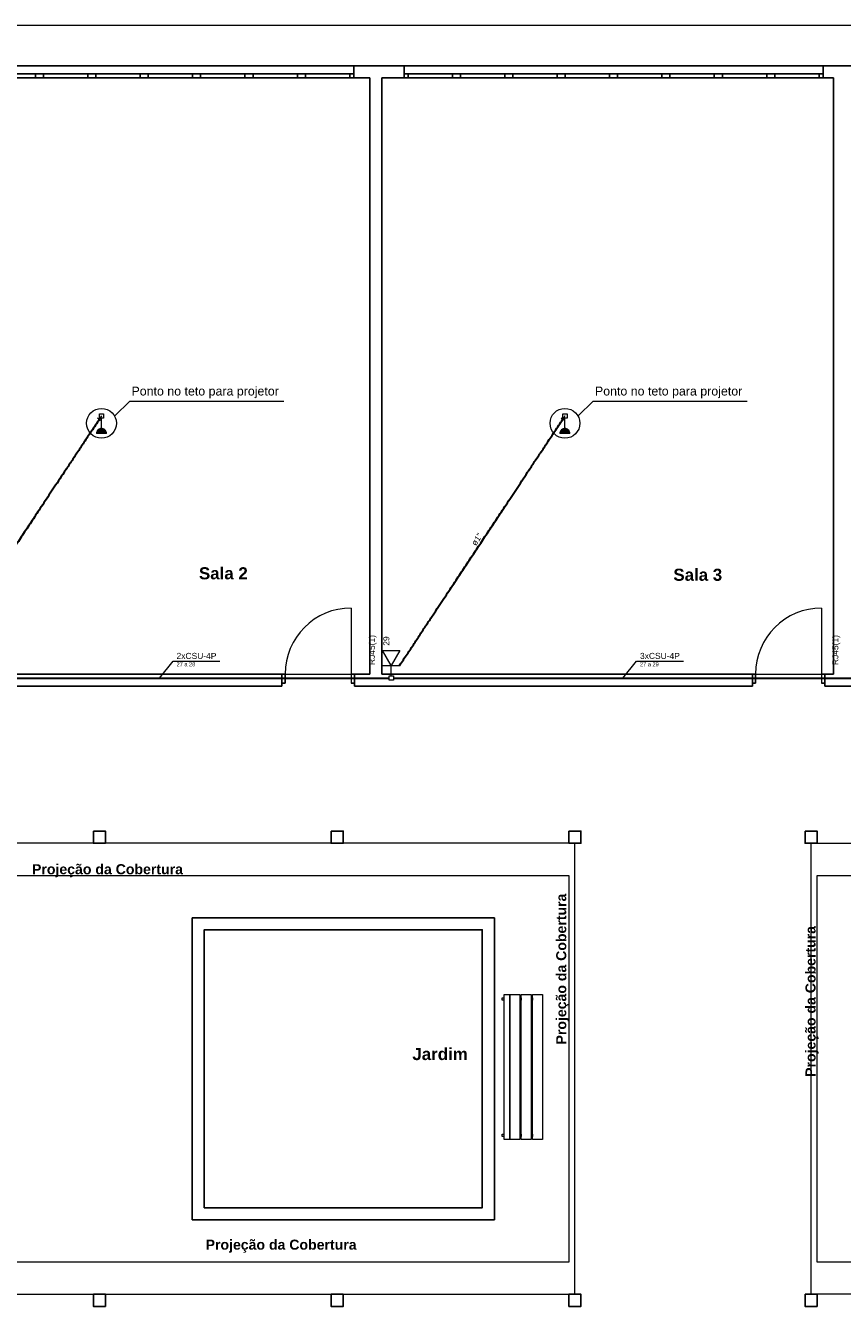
# Model space of a CAD drawing. Header units: millimetres. Extents: x 55082 to 85113, y -5867 to -946.
# Tile 67 of 77: x 80513 to 81527, y -4313 to -2723. Entities that reach past the tile are written whole.
import ezdxf

# ---------------------------------------------------------------- set-up
doc = ezdxf.new("R2010")
doc.units = ezdxf.units.MM
doc.header["$MEASUREMENT"] = 0
for name, color, linetype, lineweight in [('CE-Condutos', 5, 'Continuous', 30), ('CE-Conexões', 9, 'Continuous', 5), ('CE-Textos conduto', 7, 'Continuous', 5), ('CE-Textos fios', 7, 'Continuous', 5), ('FINA', 8, 'Continuous', 5), ('Nível 1', 7, 'Continuous', 5), ('P-SIMBOL', 5, 'Continuous', 20), ('Textos', 7, 'Continuous', 5)]:
    doc.layers.add(name, color=color, linetype=linetype, lineweight=lineweight)
doc.styles.add('Arial', font='arial.ttf')
doc.styles.add('ArialN', font='arialbd.ttf')

msp = doc.modelspace()

# ---------------------------------------------------------------- hatches: boundary and pattern name
at = {"layer": 'P-SIMBOL', "linetype": 'Continuous'}
for points in [[(80607.6, -3223.3), (80607.6, -3223.3), (80607.6, -3229.6), (80607.6, -3229.6), (80601.3, -3229.6), (80601.4, -3228.5), (80601.8, -3227.3), (80602.2, -3226.4), (80602.7, -3225.7), (80603.3, -3225.2), (80604.1, -3224.4), (80605.1, -3223.9), (80606.1, -3223.6)], [(80607.6, -3223.3), (80607.6, -3223.3), (80607.6, -3229.6), (80607.6, -3229.6), (80613.8, -3229.6), (80613.7, -3228.5), (80613.4, -3227.3), (80612.9, -3226.4), (80612.4, -3225.7), (80611.8, -3225.2), (80611, -3224.4), (80610, -3223.9), (80609, -3223.6)], [(81182.6, -3223.3), (81182.6, -3223.3), (81182.6, -3229.6), (81182.6, -3229.6), (81176.3, -3229.6), (81176.4, -3228.5), (81176.8, -3227.3), (81177.2, -3226.4), (81177.7, -3225.7), (81178.3, -3225.2), (81179.1, -3224.4), (81180.1, -3223.9), (81181.1, -3223.6)], [(81182.6, -3223.3), (81182.6, -3223.3), (81182.6, -3229.6), (81182.6, -3229.6), (81188.8, -3229.6), (81188.7, -3228.5), (81188.4, -3227.3), (81187.9, -3226.4), (81187.4, -3225.7), (81186.8, -3225.2), (81186, -3224.4), (81185, -3223.9), (81184, -3223.6)]]:
    msp.add_hatch(color=256, dxfattribs=at).paths.add_polyline_path(points)

# ---------------------------------------------------------------- linework, layer by layer
for p, q in [((82956.9, -2773.2), (79790.6, -2773.2)), ((80920.6, -2788.2), (80920.6, -2773.2)), ((80920.6, -2788.2), (80920.6, -2773.2)), ((80982.9, -2788.2), (80982.9, -2773.2)), ((80982.9, -2788.2), (80982.9, -2773.2)), ((81502.9, -2788.2), (81502.9, -2773.2)), ((81502.9, -2788.2), (81502.9, -2773.2)), ((80400.6, -2783.2), (80920.6, -2783.2)), ((80525.6, -2788.2), (80525.6, -2783.2)), ((80535.6, -2783.2), (80535.6, -2788.2)), ((80590.6, -2788.2), (80590.6, -2783.2)), ((80600.6, -2783.2), (80600.6, -2788.2)), ((80655.6, -2788.2), (80655.6, -2783.2)), ((80665.6, -2783.2), (80665.6, -2788.2)), ((80720.6, -2788.2), (80720.6, -2783.2)), ((80730.6, -2783.2), (80730.6, -2788.2)), ((80785.6, -2788.2), (80785.6, -2783.2)), ((80795.6, -2783.2), (80795.6, -2788.2)), ((80850.6, -2788.2), (80850.6, -2783.2)), ((80860.6, -2783.2), (80860.6, -2788.2)), ((80915.6, -2788.2), (80915.6, -2783.2)), ((80982.9, -2783.2), (81502.9, -2783.2)), ((80987.9, -2783.2), (80987.9, -2788.2)), ((81042.9, -2788.2), (81042.9, -2783.2)), ((81052.9, -2783.2), (81052.9, -2788.2)), ((81107.9, -2788.2), (81107.9, -2783.2)), ((81117.9, -2783.2), (81117.9, -2788.2)), ((81172.9, -2788.2), (81172.9, -2783.2)), ((81182.9, -2783.2), (81182.9, -2788.2)), ((81237.9, -2788.2), (81237.9, -2783.2)), ((81247.9, -2783.2), (81247.9, -2788.2)), ((81302.9, -2788.2), (81302.9, -2783.2)), ((81312.9, -2783.2), (81312.9, -2788.2)), ((81367.9, -2788.2), (81367.9, -2783.2)), ((81377.9, -2783.2), (81377.9, -2788.2)), ((81432.9, -2788.2), (81432.9, -2783.2)), ((81442.9, -2783.2), (81442.9, -2788.2)), ((81497.9, -2788.2), (81497.9, -2783.2)), ((80835.4, -3528.2), (80380.6, -3528.2)), ((80831.4, -3528.2), (80827.7, -3528.2)), ((80831.4, -3528.2), (80831.4, -3543.2)), ((80831.4, -3528.2), (80831.4, -3543.2)), ((80835.4, -3539.7), (80835.4, -3528.2)), ((80940.6, -3528.2), (80917.4, -3528.2)), ((80921.4, -3528.2), (80921.4, -3543.2)), ((80921.4, -3528.2), (80925.1, -3528.2)), ((80921.4, -3528.2), (80921.4, -3543.2)), ((81419.1, -3528.2), (80955.6, -3528.2)), ((81415.1, -3528.2), (81411.4, -3528.2)), ((81415.1, -3528.2), (81415.1, -3543.2)), ((81415.1, -3528.2), (81415.1, -3543.2)), ((81419.1, -3539.7), (81419.1, -3528.2)), ((81515.6, -3528.2), (81501.1, -3528.2)), ((81505.1, -3528.2), (81505.1, -3543.2)), ((81505.1, -3528.2), (81508.8, -3528.2)), ((81505.1, -3528.2), (81505.1, -3543.2)), ((80345.5, -3543.2), (80831.4, -3543.2)), ((80831.4, -3543.2), (80827.7, -3543.2)), ((80831.4, -3539.7), (80835.4, -3539.7)), ((80917.4, -3539.7), (80921.4, -3539.7)), ((80921.4, -3543.2), (80925.1, -3543.2)), ((81415.1, -3543.2), (81411.4, -3543.2)), ((81415.1, -3539.7), (81419.1, -3539.7)), ((81501.1, -3539.7), (81505.1, -3539.7)), ((81505.1, -3543.2), (81508.8, -3543.2))]:
    msp.add_line(p, q)
for points in [[(80380.6, -2788.2), (80940.6, -2788.2)], [(80940.6, -2788.2), (80940.6, -3528.2)], [(80955.6, -2788.2), (81515.6, -2788.2)], [(80955.6, -3528.2), (80955.6, -2788.2)], [(81515.6, -2788.2), (81515.6, -3528.2)], [(80921.4, -3543.2), (81415.1, -3543.2)], [(81505.1, -3543.2), (81999.4, -3543.2)], [(80720, -3830.7), (80720, -4205.7)], [(81095, -3830.7), (80720, -3830.7)], [(81095, -4205.7), (81095, -3830.7)], [(80735, -4190.7), (80735, -3845.7)], [(80735, -3845.7), (81080, -3845.7)], [(81080, -3845.7), (81080, -4190.7)], [(81080, -4190.7), (80735, -4190.7)], [(80720, -4205.7), (81095, -4205.7)]]:
    msp.add_lwpolyline(points)
for points in [[(80597.5, -3723.2), (80597.5, -3738.2), (80612.5, -3738.2), (80612.5, -3723.2)], [(80892.5, -3723.2), (80892.5, -3738.2), (80907.5, -3738.2), (80907.5, -3723.2)], [(81187.5, -3723.2), (81187.5, -3738.2), (81202.5, -3738.2), (81202.5, -3723.2)], [(81480.5, -3723.2), (81480.5, -3738.2), (81495.5, -3738.2), (81495.5, -3723.2)], [(81080, -3845.7), (81080, -4190.7), (80735, -4190.7), (80735, -3845.7)], [(80735, -3845.7), (80735, -4190.7), (81080, -4190.7), (81080, -3845.7)], [(80597.5, -4298.2), (80597.5, -4313.2), (80612.5, -4313.2), (80612.5, -4298.2)], [(80892.5, -4298.2), (80892.5, -4313.2), (80907.5, -4313.2), (80907.5, -4298.2)], [(81187.5, -4298.2), (81187.5, -4313.2), (81202.5, -4313.2), (81202.5, -4298.2)], [(81480.5, -4298.2), (81480.5, -4313.2), (81495.5, -4313.2), (81495.5, -4298.2)]]:
    msp.add_lwpolyline(points, close=True)
at = {"layer": 'CE-Condutos', "linetype": 'Continuous', "ltscale": 50}
for points in [[(80604.9, -3211.9), (80595, -3226.7), (80585.8, -3240.7), (80577.1, -3253.8), (80569, -3266), (80561.3, -3277.6), (80554.1, -3288.5), (80547.3, -3298.8), (80540.8, -3308.6), (80534.6, -3317.9), (80528.7, -3326.8), (80523.1, -3335.4), (80517.6, -3343.7), (80512.2, -3351.7), (80507, -3359.6), (80501.8, -3367.5), (80496.6, -3375.3), (80491.4, -3383.1), (80486.2, -3391), (80480.8, -3399.1), (80475.3, -3407.5), (80469.6, -3416.1), (80463.6, -3425.1), (80457.4, -3434.5), (80450.8, -3444.4), (80443.9, -3454.8), (80436.6, -3465.9), (80428.8, -3477.6), (80420.6, -3490.1), (80411.8, -3503.3), (80402.4, -3517.4)], [(80977.4, -3517.4), (80986.8, -3503.3), (80995.6, -3490.1), (81003.8, -3477.6), (81011.6, -3465.9), (81018.9, -3454.8), (81025.8, -3444.4), (81032.4, -3434.5), (81038.6, -3425.1), (81044.6, -3416.1), (81050.3, -3407.5), (81055.8, -3399.1), (81061.2, -3391), (81066.4, -3383.1), (81071.6, -3375.3), (81076.8, -3367.5), (81082, -3359.6), (81087.2, -3351.7), (81092.6, -3343.7), (81098.1, -3335.4), (81103.7, -3326.8), (81109.6, -3317.9), (81115.8, -3308.6), (81122.3, -3298.8), (81129.1, -3288.5), (81136.3, -3277.6), (81144, -3266), (81152.1, -3253.8), (81160.8, -3240.7), (81170, -3226.7), (81179.9, -3211.9)], [(80394.9, -3533.2), (80422.3, -3533.2), (80448, -3533.2), (80472.1, -3533.2), (80494.7, -3533.2), (80515.9, -3533.2), (80535.8, -3533.2), (80554.6, -3533.2), (80572.4, -3533.2), (80589.3, -3533.2), (80605.5, -3533.2), (80621.1, -3533.2), (80636.1, -3533.2), (80650.8, -3533.2), (80665.2, -3533.2), (80679.5, -3533.2), (80693.8, -3533.2), (80708.2, -3533.2), (80722.9, -3533.2), (80738, -3533.2), (80753.5, -3533.2), (80769.7, -3533.2), (80786.6, -3533.2), (80804.4, -3533.2), (80823.2, -3533.2), (80843.2, -3533.2), (80864.4, -3533.2), (80886.9, -3533.2), (80911, -3533.2), (80936.7, -3533.2), (80964.1, -3533.2)], [(80969.9, -3533.2), (80997.3, -3533.2), (81023, -3533.2), (81047.1, -3533.2), (81069.7, -3533.2), (81090.9, -3533.2), (81110.8, -3533.2), (81129.6, -3533.2), (81147.4, -3533.2), (81164.3, -3533.2), (81180.5, -3533.2), (81196.1, -3533.2), (81211.1, -3533.2), (81225.8, -3533.2), (81240.2, -3533.2), (81254.5, -3533.2), (81268.8, -3533.2), (81283.2, -3533.2), (81297.9, -3533.2), (81313, -3533.2), (81328.5, -3533.2), (81344.7, -3533.2), (81361.6, -3533.2), (81379.4, -3533.2), (81398.2, -3533.2), (81418.2, -3533.2), (81439.4, -3533.2), (81461.9, -3533.2), (81486, -3533.2), (81511.7, -3533.2), (81539.1, -3533.2)]]:
    msp.add_spline(points, degree=3, dxfattribs=at)
at = {"layer": 'CE-Conexões'}
for p, q in [((80606.9, -3213.4), (80602.7, -3210.6)), ((80607.6, -3207.8), (80604.8, -3212)), ((81181.9, -3213.4), (81177.7, -3210.6)), ((81182.6, -3207.8), (81179.8, -3212))]:
    msp.add_line(p, q, dxfattribs=at)
at = {"layer": 'CE-Textos fios'}
for p, q in [((80679.5, -3533.2), (80696.4, -3512)), ((80696.4, -3512), (80754.5, -3512)), ((81254.5, -3533.2), (81271.4, -3512)), ((81271.4, -3512), (81329.5, -3512))]:
    msp.add_line(p, q, dxfattribs=at)
at = {"layer": 'FINA'}
for p, q in [((80917.4, -3446.2), (80917.4, -3539.7)), ((81501.1, -3446.2), (81501.1, -3539.7)), ((81107.3, -3926.2), (81114.1, -3926.2)), ((81107.3, -4106.2), (81107.3, -3926.2)), ((81114.1, -3926.2), (81114.1, -4106.2)), ((81114.2, -3926.2), (81126.5, -3926.2)), ((81114.2, -4106.2), (81114.2, -3926.2)), ((81126.5, -3926.2), (81126.5, -4106.2)), ((81128.3, -3926.2), (81140.6, -3926.2)), ((81128.3, -4106.2), (81128.3, -3926.2)), ((81140.6, -3926.2), (81140.6, -4106.2)), ((81142.4, -3926.2), (81154.7, -3926.2)), ((81142.4, -4106.2), (81142.4, -3926.2)), ((81154.7, -3926.2), (81154.7, -4106.2)), ((81104.7, -3930.2), (81107.3, -3930.2)), ((81104.7, -3933.2), (81104.7, -3930.2)), ((81107.3, -3933.2), (81104.7, -3933.2)), ((81114.1, -3930.2), (81114.2, -3930.2)), ((81114.2, -3933.2), (81114.1, -3933.2)), ((81126.5, -3930.2), (81128.3, -3930.2)), ((81128.3, -3933.2), (81126.5, -3933.2)), ((81128.3, -3930.2), (81128.3, -3933.2)), ((81140.6, -3930.2), (81142.4, -3930.2)), ((81142.4, -3933.2), (81140.6, -3933.2)), ((81142.4, -3930.2), (81142.4, -3933.2)), ((81104.7, -4099.2), (81107.3, -4099.2)), ((81104.7, -4102.2), (81104.7, -4099.2)), ((81107.3, -4102.2), (81104.7, -4102.2)), ((81114.1, -4099.2), (81114.2, -4099.2)), ((81114.2, -4102.2), (81114.1, -4102.2)), ((81114.2, -4099.2), (81114.2, -4102.2)), ((81126.5, -4099.2), (81128.3, -4099.2)), ((81128.3, -4102.2), (81126.5, -4102.2)), ((81128.3, -4099.2), (81128.3, -4102.2)), ((81140.6, -4099.2), (81142.4, -4099.2)), ((81142.4, -4102.2), (81140.6, -4102.2)), ((81142.4, -4099.2), (81142.4, -4102.2)), ((81114.1, -4106.2), (81107.3, -4106.2)), ((81126.5, -4106.2), (81114.2, -4106.2)), ((81140.6, -4106.2), (81128.3, -4106.2)), ((81154.7, -4106.2), (81142.4, -4106.2))]:
    msp.add_line(p, q, dxfattribs=at)
for points in [[(83900.6, -2773.2), (83900.6, -2723.2), (79790.6, -2723.2), (79790.6, -2773.2)], [(80192.5, -3738.2), (80192.5, -3778.2), (81187.5, -3778.2), (81187.5, -4258.2), (80357.5, -4258.2), (80357.5, -4298.2)]]:
    msp.add_lwpolyline(points, dxfattribs=at)
for points in [[(80380.6, -2788.2), (80380.6, -3528.2), (80940.6, -3528.2), (80940.6, -2788.2)], [(80955.6, -2788.2), (80955.6, -3528.2), (81515.6, -3528.2), (81515.6, -2788.2)], [(81195, -3738.2), (79925, -3738.2), (79925, -4298.2), (81195, -4298.2)], [(81488, -3738.2), (82373, -3738.2), (82373, -4298.2), (81488, -4298.2)], [(81495.5, -4258.2), (81495.5, -3778.2), (82365.5, -3778.2), (82365.5, -4258.2)]]:
    msp.add_lwpolyline(points, close=True, dxfattribs=at)
for centre in [(80917.4, -3528.2), (81501.1, -3528.2)]:
    msp.add_arc(centre, 82, 90, 180, dxfattribs=at)
at = {"layer": 'Nível 1'}
for p, q in [((80624, -3207.8), (80642.6, -3189.3)), ((80642.6, -3189.3), (80833.8, -3189.3)), ((81199, -3207.8), (81217.6, -3189.3)), ((81217.6, -3189.3), (81408.8, -3189.3))]:
    msp.add_line(p, q, dxfattribs=at)
for centre in [(80607.6, -3216.9), (81182.6, -3216.9)]:
    msp.add_circle(centre, 18.5, dxfattribs=at)
at = {"layer": 'P-SIMBOL'}
for p, q in [((80604.9, -3205.2), (80610.2, -3205.2)), ((80604.9, -3210.5), (80604.9, -3205.2)), ((80610.2, -3210.5), (80604.9, -3210.5)), ((80607.6, -3223.3), (80607.6, -3210.5)), ((80610.2, -3205.2), (80610.2, -3210.5)), ((81179.9, -3205.2), (81185.2, -3205.2)), ((81179.9, -3210.5), (81179.9, -3205.2)), ((81185.2, -3210.5), (81179.9, -3210.5)), ((81182.6, -3223.3), (81182.6, -3210.5)), ((81185.2, -3205.2), (81185.2, -3210.5)), ((80613.8, -3229.6), (80601.3, -3229.6)), ((81188.8, -3229.6), (81176.3, -3229.6)), ((80956.2, -3498.9), (80977.8, -3498.9)), ((80967, -3517.7), (80956.2, -3498.9)), ((80977.8, -3498.9), (80967, -3517.7)), ((80956.2, -3517.7), (80977.8, -3517.7)), ((80967, -3530.5), (80967, -3517.7)), ((80964.4, -3530.5), (80969.7, -3530.5)), ((80964.4, -3535.8), (80964.4, -3530.5)), ((80969.7, -3535.8), (80964.4, -3535.8)), ((80969.7, -3530.5), (80969.7, -3535.8))]:
    msp.add_line(p, q, dxfattribs=at)
for points in [[(80613.8, -3229.6), (80613.7, -3228.5), (80613.4, -3227.5), (80613, -3226.5), (80612.3, -3225.6), (80611.6, -3224.8), (80610.7, -3224.2), (80609.7, -3223.7), (80608.6, -3223.4), (80607.6, -3223.3), (80606.5, -3223.4), (80605.4, -3223.7), (80604.4, -3224.2), (80603.5, -3224.8), (80602.8, -3225.6), (80602.1, -3226.5), (80601.7, -3227.5), (80601.4, -3228.5), (80601.3, -3229.6)], [(81188.8, -3229.6), (81188.7, -3228.5), (81188.4, -3227.5), (81188, -3226.5), (81187.3, -3225.6), (81186.6, -3224.8), (81185.7, -3224.2), (81184.7, -3223.7), (81183.6, -3223.4), (81182.6, -3223.3), (81181.5, -3223.4), (81180.4, -3223.7), (81179.4, -3224.2), (81178.5, -3224.8), (81177.8, -3225.6), (81177.1, -3226.5), (81176.7, -3227.5), (81176.4, -3228.5), (81176.3, -3229.6)]]:
    msp.add_lwpolyline(points, dxfattribs=at)

# ---------------------------------------------------------------- texts
at = {"layer": 'CE-Textos conduto', "insert": (81076.6, -3363.1), "char_height": 7.5, "width": 31.898, "attachment_point": 8, "rotation": 56.4764, "line_spacing_factor": 0.6, "style": 'Arial'}
msp.add_mtext('ø1"', dxfattribs=at)
at = {"layer": 'CE-Textos fios', "attachment_point": 7, "line_spacing_factor": 0.6, "style": 'Arial'}
for s, insert, char_height, width in [('27 a 28', (80700.7, -3518.6), 5, 46.593), ('2xCSU-4P', (80700.7, -3509.5), 7.5, 98.998), ('3xCSU-4P', (81275.7, -3509.5), 7.5, 98.998), ('27 a 29', (81275.7, -3518.6), 5, 46.593)]:
    msp.add_mtext(s, dxfattribs=dict(at, insert=insert, char_height=char_height, width=width))
at = {"layer": 'FINA', "style": 'ArialN'}
for s, insert, char_height, width, attachment_point in [('Sala 2', (80728.5, -3395.6), 15, 121.143, 1), ('Sala 3', (81317.1, -3397.4), 15, 121.143, 1), ('Projeção da Cobertura', (80615, -3764.2), 12.5, 374.562, 2), ('Jardim', (80993.3, -3992.4), 15, 137.424, 1), ('Projeção da Cobertura', (80830.4, -4230.3), 12.5, 374.562, 2)]:
    msp.add_mtext(s, dxfattribs=dict(at, insert=insert, char_height=char_height, width=width, attachment_point=attachment_point))
at = {"layer": 'FINA', "char_height": 12.5, "width": 374.562, "attachment_point": 2, "rotation": 90.0002, "style": 'ArialN'}
for insert in [(81171.7, -3894.4), (81481, -3934.6)]:
    msp.add_mtext('Projeção da Cobertura', dxfattribs=dict(at, insert=insert))
at = {"layer": 'Textos', "char_height": 11, "width": 367.515, "attachment_point": 7, "line_spacing_factor": 0.9, "style": 'Arial'}
for insert in [(80644.8, -3185.7), (81219.8, -3185.7)]:
    msp.add_mtext('Ponto no teto para projetor', dxfattribs=dict(at, insert=insert))
at = {"layer": 'Textos', "char_height": 7.5, "attachment_point": 7, "rotation": 90.0002, "line_spacing_factor": 0.6, "style": 'Arial'}
for s, insert, width in [('RJ45(1)', (80949.1, -3517), 74.52), ('RJ45(1)', (81524.1, -3517), 74.52), ('29', (80964.8, -3493), 23.3)]:
    msp.add_mtext(s, dxfattribs=dict(at, insert=insert, width=width))

doc.saveas('drawing.dxf')
